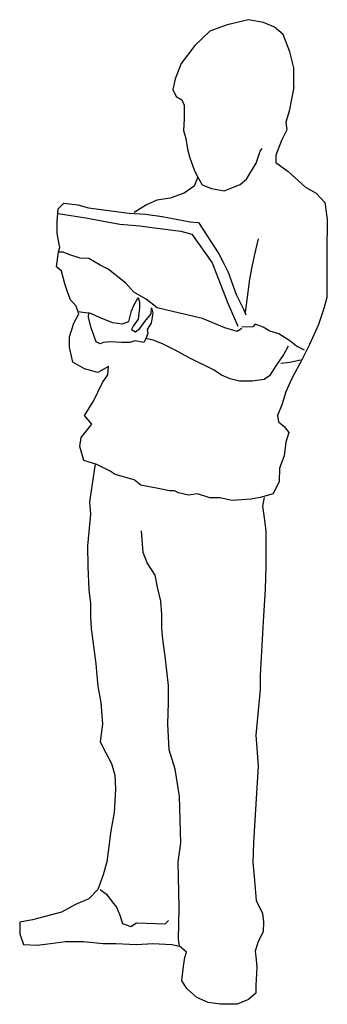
# Model space of a CAD drawing. Extents: x -0.3 to 0.25, y 0.01 to 1.75.
import ezdxf

# ---------------------------------------------------------------- set-up
doc = ezdxf.new("R2010")
doc.units = 0
doc.header["$MEASUREMENT"] = 0
doc.layers.add('HUMANOS', color=1, linetype='CONTINUOUS')

msp = doc.modelspace()

# ---------------------------------------------------------------- linework, layer by layer
at = {"layer": 'HUMANOS'}
for p, q in [((0.1086, 1.7471), (0.071, 1.7379)), ((0.1354, 1.7419), (0.1086, 1.7471)), ((0.155, 1.7336), (0.1354, 1.7419)), ((0.0404, 1.7265), (0.0137, 1.7014)), ((0.071, 1.7379), (0.0404, 1.7265)), ((0.1698, 1.7211), (0.155, 1.7336)), ((0.1818, 1.69), (0.1698, 1.7211)), ((0.0137, 1.7014), (-0.01, 1.6694)), ((0.1887, 1.6621), (0.1818, 1.69)), ((-0.01, 1.6694), (-0.021, 1.6424)), ((0.1887, 1.6278), (0.1887, 1.6621)), ((-0.021, 1.6424), (-0.0248, 1.6238)), ((-0.0248, 1.6238), (-0.0189, 1.6113)), ((0.1887, 1.6278), (0.1808, 1.5853)), ((-0.0189, 1.6113), (-0.0091, 1.6052)), ((-0.0091, 1.6052), (-0.0052, 1.5958)), ((-0.0052, 1.5958), (-0.0052, 1.571)), ((0.1808, 1.5853), (0.1748, 1.5656)), ((-0.0052, 1.571), (-0.0062, 1.5513)), ((-0.0062, 1.5513), (-0.0021, 1.5367)), ((0.1767, 1.5522), (0.1669, 1.5336)), ((0.1748, 1.5656), (0.1767, 1.5522)), ((-0.0021, 1.5367), (0.0007, 1.518)), ((0.1669, 1.5336), (0.1569, 1.5077)), ((0.0007, 1.518), (0.0048, 1.5025)), ((0.1294, 1.5148), (0.1332, 1.5191)), ((0.0048, 1.5025), (0.0127, 1.4817)), ((0.1225, 1.4931), (0.1294, 1.5148)), ((0.1569, 1.5077), (0.1569, 1.4942)), ((0.0127, 1.4817), (0.0177, 1.4714)), ((0.1055, 1.4652), (0.1225, 1.4931)), ((0.1569, 1.4942), (0.1786, 1.4786)), ((0.0187, 1.4674), (0.0127, 1.4528)), ((0.0177, 1.4714), (0.0266, 1.4549)), ((0.0938, 1.4558), (0.1055, 1.4652)), ((0.1786, 1.4786), (0.2095, 1.4506)), ((0.0127, 1.4528), (-0.005, 1.4405)), ((0.0266, 1.4549), (0.0433, 1.4486)), ((0.0433, 1.4486), (0.066, 1.4444)), ((0.066, 1.4444), (0.0938, 1.4558)), ((0.2095, 1.4506), (0.2281, 1.4403)), ((-0.0299, 1.4311), (-0.0535, 1.428)), ((-0.005, 1.4405), (-0.0299, 1.4311)), ((0.2281, 1.4403), (0.2439, 1.4238)), ((-0.2295, 1.3904), (-0.2276, 1.4123)), ((-0.2276, 1.4123), (-0.2176, 1.4226)), ((-0.2176, 1.4226), (-0.1929, 1.4195)), ((-0.1929, 1.4195), (-0.1741, 1.4144)), ((-0.1741, 1.4144), (-0.1248, 1.4081)), ((-0.0712, 1.4197), (-0.093, 1.4063)), ((-0.0535, 1.428), (-0.0712, 1.4197)), ((0.2439, 1.4238), (0.248, 1.3936)), ((-0.2274, 1.4042), (-0.175, 1.3958)), ((-0.175, 1.3958), (-0.1475, 1.3906)), ((-0.1248, 1.4081), (-0.1021, 1.405)), ((-0.1021, 1.405), (-0.0734, 1.403)), ((-0.0734, 1.403), (-0.0437, 1.3989)), ((-0.0437, 1.3989), (0.0058, 1.3895)), ((0.248, 1.3936), (0.247, 1.3356)), ((-0.2295, 1.3687), (-0.2295, 1.3904)), ((-0.1475, 1.3906), (-0.1188, 1.3855)), ((-0.1188, 1.3855), (-0.0832, 1.3823)), ((-0.0832, 1.3823), (-0.0574, 1.3792)), ((-0.0574, 1.3792), (-0.011, 1.373)), ((0.0058, 1.3895), (0.0206, 1.3884)), ((0.0206, 1.3884), (0.0562, 1.3327)), ((-0.2245, 1.3439), (-0.2295, 1.3687)), ((-0.011, 1.373), (0.0089, 1.3678)), ((0.0089, 1.3678), (0.0445, 1.317)), ((0.1256, 1.3595), (0.1186, 1.3295)), ((-0.2267, 1.3367), (-0.2245, 1.3439)), ((-0.2305, 1.3097), (-0.2267, 1.3367)), ((-0.2185, 1.3358), (-0.2264, 1.3358)), ((-0.2087, 1.3316), (-0.2185, 1.3358)), ((-0.1889, 1.3253), (-0.2087, 1.3316)), ((-0.1731, 1.3244), (-0.1889, 1.3253)), ((-0.1533, 1.313), (-0.1731, 1.3244)), ((0.0562, 1.3327), (0.0641, 1.3181)), ((0.1186, 1.3295), (0.1146, 1.3098)), ((0.247, 1.3356), (0.247, 1.2712)), ((-0.2216, 1.3025), (-0.2305, 1.3097)), ((-0.1394, 1.3056), (-0.1533, 1.313)), ((0.0445, 1.317), (0.0543, 1.2911)), ((0.0641, 1.3181), (0.073, 1.3005)), ((0.1146, 1.3098), (0.1107, 1.2881)), ((-0.2157, 1.2797), (-0.2216, 1.3025)), ((-0.1078, 1.2808), (-0.1394, 1.3056)), ((0.0543, 1.2911), (0.072, 1.2456)), ((0.073, 1.3005), (0.0868, 1.2611)), ((-0.2106, 1.264), (-0.2157, 1.2797)), ((-0.094, 1.2653), (-0.1078, 1.2808)), ((0.1107, 1.2881), (0.1038, 1.2383)), ((-0.2059, 1.2515), (-0.2106, 1.264)), ((-0.0722, 1.2528), (-0.094, 1.2653)), ((-0.094, 1.2414), (-0.0861, 1.2559)), ((-0.0861, 1.2559), (-0.0841, 1.2476)), ((0.0868, 1.2611), (0.0997, 1.2351)), ((0.247, 1.2557), (0.242, 1.236)), ((0.247, 1.2712), (0.247, 1.2557)), ((-0.1958, 1.2401), (-0.2059, 1.2515)), ((-0.191, 1.2267), (-0.1958, 1.2401)), ((-0.098, 1.232), (-0.094, 1.2414)), ((-0.0841, 1.2372), (-0.0861, 1.2175)), ((-0.0841, 1.2476), (-0.0841, 1.2372)), ((-0.0526, 1.2372), (-0.0722, 1.2528)), ((-0.0633, 1.2268), (-0.0624, 1.2372)), ((-0.0624, 1.2372), (-0.0605, 1.228)), ((-0.0258, 1.2311), (-0.0526, 1.2372)), ((0.072, 1.2456), (0.0899, 1.2051)), ((0.1038, 1.2383), (0.1026, 1.23)), ((-0.1999, 1.2101), (-0.191, 1.2267)), ((-0.1929, 1.2311), (-0.1702, 1.228)), ((-0.1741, 1.2206), (-0.1731, 1.2289)), ((-0.169, 1.202), (-0.1741, 1.2206)), ((-0.1702, 1.228), (-0.1542, 1.2206)), ((-0.1542, 1.2206), (-0.1315, 1.2114)), ((-0.1028, 1.2134), (-0.098, 1.232)), ((-0.0743, 1.2134), (-0.0633, 1.2268)), ((-0.0605, 1.228), (-0.0633, 1.2103)), ((0.0098, 1.2228), (-0.0258, 1.2311)), ((0.0275, 1.2186), (0.0098, 1.2228)), ((0.0997, 1.2351), (0.1038, 1.2248)), ((0.242, 1.236), (0.2322, 1.2081)), ((-0.2078, 1.1864), (-0.1999, 1.2101)), ((-0.1602, 1.1772), (-0.169, 1.202)), ((-0.1315, 1.2114), (-0.1138, 1.2092)), ((-0.1138, 1.2092), (-0.1028, 1.2134)), ((-0.0949, 1.2051), (-0.098, 1.1989)), ((-0.0861, 1.2175), (-0.0949, 1.2051)), ((-0.0832, 1.2009), (-0.0743, 1.2134)), ((-0.0633, 1.2103), (-0.0703, 1.1989)), ((0.0672, 1.202), (0.0275, 1.2186)), ((0.089, 1.1957), (0.0672, 1.202)), ((0.1165, 1.204), (0.0969, 1.2031)), ((0.1205, 1.2083), (0.1165, 1.204)), ((0.1344, 1.2031), (0.1205, 1.2083)), ((0.1452, 1.1969), (0.1344, 1.2031)), ((0.2322, 1.2081), (0.2164, 1.1727)), ((-0.2078, 1.1676), (-0.2078, 1.1864)), ((-0.098, 1.1989), (-0.0911, 1.1948)), ((-0.0911, 1.1948), (-0.0832, 1.2009)), ((-0.0712, 1.1854), (-0.0763, 1.1761)), ((-0.0693, 1.1926), (-0.0712, 1.1854)), ((-0.0703, 1.1989), (-0.0693, 1.1926)), ((0.0969, 1.2009), (0.089, 1.1957)), ((0.1621, 1.1917), (0.1452, 1.1969)), ((0.1818, 1.1792), (0.1621, 1.1917)), ((-0.2018, 1.1416), (-0.2078, 1.1676)), ((-0.1533, 1.174), (-0.1602, 1.1772)), ((-0.1475, 1.1761), (-0.1533, 1.174)), ((-0.1356, 1.1772), (-0.1475, 1.1761)), ((-0.1157, 1.1761), (-0.1356, 1.1772)), ((-0.1009, 1.1761), (-0.1157, 1.1761)), ((-0.092, 1.1792), (-0.1009, 1.1761)), ((-0.0763, 1.1761), (-0.092, 1.1792)), ((-0.0595, 1.1803), (-0.0731, 1.1834)), ((-0.0435, 1.174), (-0.0595, 1.1803)), ((-0.0208, 1.1626), (-0.0435, 1.174)), ((0.1789, 1.1698), (0.171, 1.1553)), ((0.1937, 1.1698), (0.1818, 1.1792)), ((0.2076, 1.1626), (0.1937, 1.1698)), ((0.2164, 1.1727), (0.2035, 1.1468)), ((0.0038, 1.1492), (-0.0208, 1.1626)), ((0.171, 1.1553), (0.1571, 1.1347)), ((-0.181, 1.1293), (-0.2018, 1.1416)), ((-0.1384, 1.1334), (-0.1573, 1.1231)), ((-0.1396, 1.1188), (-0.1384, 1.1334)), ((0.0483, 1.1273), (0.0038, 1.1492)), ((0.1571, 1.1347), (0.1461, 1.117)), ((0.1818, 1.1409), (0.166, 1.1387)), ((0.2006, 1.145), (0.1818, 1.1409)), ((0.2035, 1.1468), (0.1856, 1.1126)), ((-0.1573, 1.1231), (-0.181, 1.1293)), ((-0.1494, 1.1054), (-0.1396, 1.1188)), ((0.0612, 1.1181), (0.0483, 1.1273)), ((0.0761, 1.1118), (0.0612, 1.1181)), ((0.1461, 1.117), (0.1363, 1.1107)), ((-0.1652, 1.0721), (-0.1494, 1.1054)), ((0.0928, 1.1076), (0.0761, 1.1118)), ((0.1155, 1.1076), (0.0928, 1.1076)), ((0.1363, 1.1107), (0.1155, 1.1076)), ((0.1856, 1.1126), (0.1748, 1.0888)), ((0.1748, 1.0888), (0.1679, 1.066)), ((-0.1812, 1.0472), (-0.1652, 1.0721)), ((0.1679, 1.066), (0.16, 1.0472)), ((-0.1683, 1.0318), (-0.1812, 1.0472)), ((0.16, 1.0472), (0.1619, 1.0358)), ((-0.187, 1.0079), (-0.1683, 1.0318)), ((0.1619, 1.0358), (0.1717, 1.0276)), ((0.1717, 1.0276), (0.1798, 1.0172)), ((0.1798, 1.0172), (0.1748, 0.9996)), ((-0.1891, 0.9924), (-0.187, 1.0079)), ((0.1748, 0.9996), (0.1717, 0.9757)), ((-0.1822, 0.9674), (-0.1891, 0.9924)), ((0.1717, 0.9757), (0.1638, 0.9539)), ((-0.1595, 0.9602), (-0.1822, 0.9674)), ((-0.1623, 0.9613), (-0.1721, 0.894)), ((-0.1356, 0.9488), (-0.1595, 0.9602)), ((-0.1267, 0.9425), (-0.1356, 0.9488)), ((-0.0932, 0.9331), (-0.1267, 0.9425)), ((0.1638, 0.9539), (0.1629, 0.9302)), ((-0.0813, 0.9239), (-0.0932, 0.9331)), ((-0.0507, 0.9177), (-0.0813, 0.9239)), ((0.1629, 0.9302), (0.1521, 0.9083)), ((-0.0308, 0.9135), (-0.0507, 0.9177)), ((-0.022, 0.9135), (-0.0308, 0.9135)), ((-0.015, 0.9103), (-0.022, 0.9135)), ((0.0027, 0.9063), (-0.015, 0.9103)), ((0.0187, 0.9083), (0.0027, 0.9063)), ((0.0404, 0.9011), (0.0187, 0.9083)), ((0.1521, 0.9083), (0.1294, 0.902)), ((-0.1721, 0.894), (-0.1702, 0.8722)), ((0.0581, 0.9011), (0.0404, 0.9011)), ((0.0799, 0.8969), (0.0581, 0.9011)), ((0.1136, 0.8991), (0.0799, 0.8969)), ((0.1294, 0.902), (0.1136, 0.8991)), ((0.1363, 0.9022), (0.1335, 0.8868)), ((-0.1702, 0.8722), (-0.176, 0.8163)), ((0.1335, 0.8868), (0.1363, 0.866)), ((0.1363, 0.866), (0.1394, 0.8432)), ((-0.0772, 0.8049), (-0.0801, 0.8432)), ((0.1394, 0.8432), (0.1394, 0.781)), ((-0.176, 0.8163), (-0.175, 0.7799)), ((-0.0703, 0.7861), (-0.0772, 0.8049)), ((-0.0564, 0.7644), (-0.0703, 0.7861)), ((-0.175, 0.7799), (-0.1731, 0.7385)), ((0.1394, 0.781), (0.1385, 0.7396)), ((-0.0523, 0.7436), (-0.0564, 0.7644)), ((-0.1731, 0.7385), (-0.1702, 0.7147)), ((-0.0464, 0.7188), (-0.0523, 0.7436)), ((0.1385, 0.7396), (0.1344, 0.6825)), ((-0.1702, 0.7147), (-0.1702, 0.6919)), ((-0.0445, 0.6948), (-0.0464, 0.7188)), ((-0.1702, 0.6919), (-0.169, 0.67)), ((-0.0445, 0.67), (-0.0445, 0.6948)), ((0.1344, 0.6825), (0.1294, 0.587)), ((-0.169, 0.67), (-0.1611, 0.6078)), ((-0.0425, 0.6514), (-0.0445, 0.67)), ((-0.0385, 0.6212), (-0.0425, 0.6514)), ((-0.0327, 0.5695), (-0.0385, 0.6212)), ((-0.1611, 0.6078), (-0.1573, 0.5675)), ((0.1294, 0.587), (0.1294, 0.5622)), ((-0.1573, 0.5675), (-0.1523, 0.5393)), ((-0.0327, 0.5393), (-0.0327, 0.5695)), ((0.1294, 0.5622), (0.1215, 0.4814)), ((-0.1523, 0.5393), (-0.1494, 0.5011)), ((-0.0337, 0.5011), (-0.0327, 0.5393)), ((-0.1494, 0.5011), (-0.1513, 0.4834)), ((-0.0315, 0.4554), (-0.0337, 0.5011)), ((-0.1513, 0.4834), (-0.1533, 0.47)), ((0.1215, 0.4814), (0.1256, 0.4275)), ((-0.1533, 0.47), (-0.1434, 0.4503)), ((-0.0208, 0.4212), (-0.0315, 0.4554)), ((-0.1434, 0.4503), (-0.1334, 0.4315)), ((-0.1334, 0.4315), (-0.1274, 0.4109)), ((-0.0129, 0.3735), (-0.0208, 0.4212)), ((0.1256, 0.4275), (0.1177, 0.2916)), ((-0.1274, 0.4109), (-0.1265, 0.3859)), ((-0.1265, 0.3859), (-0.1286, 0.3445)), ((-0.011, 0.2905), (-0.0129, 0.3735)), ((-0.1286, 0.3445), (-0.1344, 0.3123)), ((-0.1344, 0.3123), (-0.1413, 0.2574)), ((-0.0158, 0.2574), (-0.011, 0.2905)), ((0.1177, 0.2916), (0.1165, 0.2563)), ((-0.1413, 0.2574), (-0.1482, 0.2346)), ((-0.0138, 0.1765), (-0.0158, 0.2574)), ((0.1165, 0.2563), (0.1186, 0.2315)), ((-0.1482, 0.2346), (-0.1573, 0.2087)), ((0.1186, 0.2315), (0.1225, 0.189)), ((-0.1731, 0.1921), (-0.1968, 0.1818)), ((-0.1573, 0.2087), (-0.1731, 0.1921)), ((-0.1533, 0.2087), (-0.1423, 0.2004)), ((-0.1423, 0.2004), (-0.1324, 0.1869)), ((-0.1968, 0.1818), (-0.2214, 0.1682)), ((-0.1324, 0.1869), (-0.1246, 0.1776)), ((-0.1246, 0.1776), (-0.1186, 0.163)), ((-0.0148, 0.1205), (-0.0138, 0.1765)), ((0.1225, 0.189), (0.1335, 0.1661)), ((-0.2214, 0.1682), (-0.2728, 0.1547)), ((-0.1186, 0.163), (-0.1138, 0.1485)), ((0.1335, 0.1661), (0.1354, 0.1516)), ((-0.2728, 0.1547), (-0.2955, 0.1507)), ((-0.2955, 0.1507), (-0.2955, 0.1299)), ((-0.1138, 0.1485), (-0.099, 0.1433)), ((-0.099, 0.1433), (-0.0889, 0.1496)), ((-0.0889, 0.1496), (-0.0385, 0.1476)), ((-0.0385, 0.1476), (-0.0327, 0.1536)), ((0.1354, 0.1516), (0.1344, 0.1339)), ((-0.2955, 0.1299), (-0.2886, 0.1113)), ((0.1344, 0.1339), (0.1256, 0.1165)), ((-0.2886, 0.1113), (-0.2649, 0.1102)), ((-0.2649, 0.1102), (-0.2412, 0.1133)), ((-0.2412, 0.1133), (-0.2145, 0.1165)), ((-0.2145, 0.1165), (-0.1829, 0.1165)), ((-0.1829, 0.1165), (-0.1482, 0.1133)), ((-0.1482, 0.1133), (-0.1255, 0.1133)), ((-0.1255, 0.1133), (-0.0889, 0.1113)), ((-0.0889, 0.1113), (-0.0602, 0.1133)), ((-0.0602, 0.1133), (-0.0268, 0.1113)), ((-0.0268, 0.1113), (-0.0129, 0.1082)), ((-0.0129, 0.1082), (-0.0148, 0.1205)), ((-0.0009, 0.0977), (-0.0129, 0.1082)), ((0.1256, 0.1165), (0.1205, 0.0997)), ((-0.006, 0.0728), (-0.004, 0.0883)), ((-0.004, 0.0883), (-0.0009, 0.0977)), ((0.1205, 0.0997), (0.1225, 0.0843)), ((-0.0088, 0.0469), (-0.006, 0.0728)), ((0.1236, 0.0708), (0.1215, 0.0386)), ((0.1225, 0.0843), (0.1236, 0.0708)), ((0, 0.0335), (-0.0088, 0.0469)), ((0.1215, 0.0386), (0.1215, 0.0252)), ((0.0177, 0.0178), (0, 0.0335)), ((0.0376, 0.0086), (0.0177, 0.0178)), ((0.1215, 0.0252), (0.1088, 0.0138)), ((0.0593, 0.0055), (0.0376, 0.0086)), ((0.089, 0.0055), (0.0593, 0.0055)), ((0.1088, 0.0138), (0.089, 0.0055))]:
    msp.add_line(p, q, dxfattribs=at)

doc.saveas('drawing.dxf')
